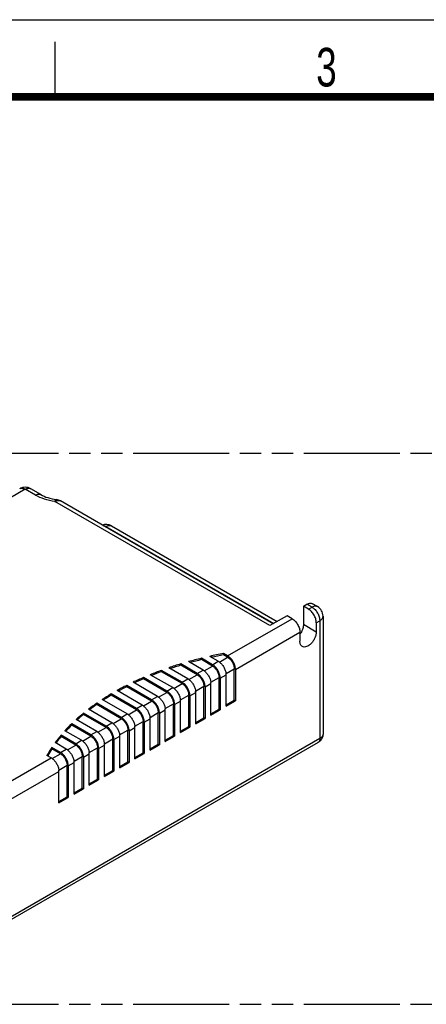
# Model space of a CAD drawing. Header units: millimetres. Extents: x 0 to 210, y 0 to 297.
# Tile 5 of 6: x 102 to 139, y 208 to 297. Entities that reach past the tile are written whole.
import ezdxf

# ---------------------------------------------------------------- set-up
doc = ezdxf.new("R2010")
doc.units = ezdxf.units.MM
doc.header["$LTSCALE"] = 19.36
doc.linetypes.add('PHANTOM', pattern=[0.8, 0.45, -0.05, 0.1, -0.05, 0.1, -0.05])
doc.layers.get('0').update_dxf_attribs({"linetype": 'CONTINUOUS'})
doc.layers.add('DEFAULT_3', color=7, linetype='PHANTOM')
doc.layers.add('Z_AXIS', color=7, linetype='CONTINUOUS')
doc.styles.add('TEXTSTYLE_2', font='txt', dxfattribs={"width": 0.75})

msp = doc.modelspace()

# ---------------------------------------------------------------- linework, layer by layer
at = {"color": 2, "linetype": 'Continuous'}
for p, q in [((0, 297), (210, 297)), ((105, 290), (105, 295))]:
    msp.add_line(p, q, dxfattribs=at)
at = {"color": 9, "linetype": 'Continuous'}
for p, q in [((102.283, 254.399), (98.377, 252.144)), ((103.203, 253.868), (102.283, 254.399)), ((102.783, 254.449), (102.783, 254.449)), ((124.487, 242.029), (104.974, 253.295)), ((105.112, 253.469), (105.112, 253.469)), ((109.541, 250.996), (109.602, 251.031)), ((109.602, 251.031), (124.84, 242.233)), ((128.305, 243.703), (127.845, 243.969)), ((127.987, 243.519), (128.305, 243.703)), ((120.651, 239.284), (126.502, 242.662)), ((127.527, 242.152), (128.694, 241.478)), ((128.694, 242.295), (129.012, 242.478)), ((129.012, 242.478), (129.012, 231.782)), ((121.358, 238.059), (127.209, 241.437)), ((119.272, 238.488), (119.802, 238.794)), ((119.901, 238.729), (120.651, 239.161)), ((117.893, 237.692), (118.423, 237.998)), ((118.522, 237.932), (119.272, 238.365)), ((120.502, 237.688), (121.252, 238.12)), ((115.764, 236.34), (116.514, 236.773)), ((116.514, 236.896), (117.044, 237.202)), ((117.143, 237.136), (117.893, 237.569)), ((118.6, 236.467), (119.13, 236.773)), ((119.123, 236.891), (119.873, 237.324)), ((119.979, 237.263), (120.509, 237.569)), ((114.385, 235.544), (115.135, 235.977)), ((115.135, 236.1), (115.666, 236.406)), ((117.221, 235.671), (117.751, 235.977)), ((117.744, 236.095), (118.494, 236.528)), ((113.007, 234.748), (113.756, 235.181)), ((113.756, 235.304), (114.287, 235.61)), ((114.986, 234.503), (115.736, 234.936)), ((115.842, 234.875), (116.373, 235.181)), ((116.365, 235.299), (117.115, 235.732)), ((111.628, 233.952), (112.377, 234.385)), ((112.377, 234.507), (112.908, 234.814)), ((113.608, 233.707), (114.357, 234.14)), ((114.463, 234.079), (114.994, 234.385)), ((109.62, 232.915), (110.15, 233.221)), ((110.249, 233.156), (110.999, 233.589)), ((110.999, 233.711), (111.529, 234.018)), ((112.229, 232.911), (112.979, 233.344)), ((113.085, 233.283), (113.615, 233.589)), ((108.241, 232.119), (108.771, 232.425)), ((108.87, 232.36), (109.62, 232.793)), ((110.85, 232.115), (111.6, 232.548)), ((111.706, 232.487), (112.236, 232.793)), ((129.012, 231.782), (95.99, 212.717)), ((106.862, 231.323), (107.392, 231.629)), ((107.491, 231.564), (108.241, 231.997)), ((109.471, 231.319), (110.221, 231.752)), ((110.327, 231.691), (110.857, 231.997)), ((105.483, 230.527), (106.014, 230.833)), ((106.112, 230.768), (106.862, 231.201)), ((108.092, 230.523), (108.842, 230.956)), ((108.948, 230.894), (109.478, 231.201)), ((98.642, 226.577), (104.635, 230.037)), ((104.733, 229.972), (105.483, 230.405)), ((106.19, 229.302), (106.721, 229.609)), ((106.713, 229.727), (107.463, 230.16)), ((107.569, 230.098), (108.099, 230.405)), ((99.349, 225.353), (105.342, 228.812)), ((105.334, 228.931), (106.084, 229.364))]:
    msp.add_line(p, q, dxfattribs=at)
at = {"color": 7, "linetype": 'Continuous'}
for p, q in [((103.703, 253.918), (102.783, 254.449)), ((124.78, 242.198), (105.474, 253.344)), ((110.102, 251.081), (125.133, 242.403)), ((127.527, 243.785), (127.845, 243.969)), ((128.805, 243.753), (128.345, 244.018)), ((127.987, 243.519), (127.527, 243.785)), ((127.527, 243.785), (127.527, 242.152)), ((126.042, 242.928), (124.487, 242.029)), ((126.502, 242.662), (126.042, 242.928)), ((128.694, 242.295), (128.694, 241.478)), ((129.305, 242.887), (129.305, 232.19)), ((127.209, 241.437), (127.209, 240.621)), ((120.651, 239.284), (120.27, 239.503)), ((120.651, 239.161), (120.27, 239.381)), ((117.893, 237.692), (116.392, 238.558)), ((118.423, 237.998), (117.097, 238.764)), ((119.272, 238.488), (118.264, 239.07)), ((119.272, 238.365), (118.264, 238.947)), ((119.802, 238.794), (119.019, 239.246)), ((116.514, 236.896), (114.645, 237.975)), ((116.514, 236.773), (114.645, 237.852)), ((117.044, 237.202), (115.303, 238.207)), ((117.893, 237.569), (116.392, 238.436)), ((121.252, 235.263), (121.252, 238.12)), ((121.358, 238.059), (121.358, 235.201)), ((114.287, 235.61), (112.065, 236.892)), ((115.135, 236.1), (113.014, 237.324)), ((115.135, 235.977), (113.014, 237.202)), ((115.666, 236.406), (113.628, 237.582)), ((119.13, 233.915), (119.13, 236.773)), ((119.873, 234.467), (119.873, 237.324)), ((119.979, 237.263), (119.979, 234.405)), ((120.509, 234.712), (120.509, 237.569)), ((112.377, 234.507), (110.081, 235.833)), ((112.908, 234.814), (110.612, 236.139)), ((113.756, 235.304), (111.493, 236.61)), ((113.756, 235.181), (111.493, 236.488)), ((117.751, 233.119), (117.751, 235.977)), ((118.494, 233.671), (118.494, 236.528)), ((118.6, 236.467), (118.6, 233.609)), ((110.999, 233.711), (108.777, 234.994)), ((111.529, 234.018), (109.266, 235.324)), ((112.377, 234.385), (110.081, 235.711)), ((115.736, 232.078), (115.736, 234.936)), ((116.373, 232.323), (116.373, 235.181)), ((117.115, 232.874), (117.115, 235.732)), ((117.221, 235.671), (117.221, 232.813)), ((120.509, 234.834), (121.252, 235.263)), ((120.509, 234.712), (121.358, 235.201)), ((121.358, 235.201), (121.252, 235.263)), ((109.62, 232.915), (107.582, 234.092)), ((110.15, 233.221), (108.029, 234.446)), ((110.999, 233.589), (108.777, 234.871)), ((114.357, 231.282), (114.357, 234.14)), ((114.463, 234.079), (114.463, 231.221)), ((114.994, 231.527), (114.994, 234.385)), ((115.842, 234.875), (115.842, 232.017)), ((119.13, 234.038), (119.873, 234.467)), ((119.13, 233.915), (119.979, 234.405)), ((119.979, 234.405), (119.873, 234.467)), ((108.771, 232.425), (106.902, 233.504)), ((109.62, 232.793), (107.582, 233.969)), ((112.979, 230.486), (112.979, 233.344)), ((113.085, 233.283), (113.085, 230.425)), ((113.615, 230.731), (113.615, 233.589)), ((117.751, 233.242), (118.494, 233.671)), ((117.751, 233.119), (118.6, 233.609)), ((118.6, 233.609), (118.494, 233.671)), ((107.392, 231.629), (105.892, 232.496)), ((108.241, 232.119), (106.5, 233.125)), ((108.241, 231.997), (106.5, 233.002)), ((111.6, 229.69), (111.6, 232.548)), ((111.706, 232.487), (111.706, 229.629)), ((112.236, 229.935), (112.236, 232.793)), ((116.373, 232.446), (117.115, 232.874)), ((116.373, 232.323), (117.221, 232.813)), ((117.221, 232.813), (117.115, 232.874)), ((128.857, 231.439), (95.835, 212.374)), ((106.014, 230.833), (105.005, 231.415)), ((106.862, 231.323), (105.536, 232.089)), ((106.862, 231.201), (105.536, 231.966)), ((110.221, 228.894), (110.221, 231.752)), ((110.327, 231.691), (110.327, 228.833)), ((110.857, 229.139), (110.857, 231.997)), ((114.994, 231.65), (115.736, 232.078)), ((114.994, 231.527), (115.842, 232.017)), ((115.842, 232.017), (115.736, 232.078)), ((105.483, 230.527), (104.7, 230.979)), ((105.483, 230.405), (104.7, 230.857)), ((108.842, 228.098), (108.842, 230.956)), ((108.948, 230.894), (108.948, 228.037)), ((109.478, 228.343), (109.478, 231.201)), ((112.236, 230.058), (112.979, 230.486)), ((113.085, 230.425), (112.979, 230.486)), ((113.615, 230.854), (114.357, 231.282)), ((113.615, 230.731), (114.463, 231.221)), ((114.463, 231.221), (114.357, 231.282)), ((104.635, 230.037), (104.254, 230.257)), ((106.721, 226.751), (106.721, 229.609)), ((107.463, 227.302), (107.463, 230.16)), ((107.569, 230.098), (107.569, 227.241)), ((108.099, 227.547), (108.099, 230.405)), ((110.857, 229.261), (111.6, 229.69)), ((110.857, 229.139), (111.706, 229.629)), ((111.706, 229.629), (111.6, 229.69)), ((112.236, 229.935), (113.085, 230.425)), ((105.342, 225.955), (105.342, 228.812)), ((106.084, 226.506), (106.084, 229.364)), ((106.19, 229.302), (106.19, 226.445)), ((109.478, 228.465), (110.221, 228.894)), ((109.478, 228.343), (110.327, 228.833)), ((110.327, 228.833), (110.221, 228.894)), ((108.099, 227.669), (108.842, 228.098)), ((108.099, 227.547), (108.948, 228.037)), ((108.948, 228.037), (108.842, 228.098)), ((106.721, 226.873), (107.463, 227.302)), ((106.721, 226.751), (107.569, 227.241)), ((107.569, 227.241), (107.463, 227.302)), ((105.342, 226.077), (106.084, 226.506)), ((105.342, 225.955), (106.19, 226.445)), ((106.19, 226.445), (106.084, 226.506))]:
    msp.add_line(p, q, dxfattribs=at)
at = {"color": 7, "linetype": 'Continuous', "const_width": 0.7}
msp.add_lwpolyline([(7, 290), (203, 290)], dxfattribs=at)
at = {"color": 7, "linetype": 'Continuous'}
for centre, radius, start, end in [((102.283, 253.583), 1, 60.00784, 119.99243), ((109.602, 250.215), 1, 60.00007, 109.62092), ((128.305, 242.887), 1, 0.00045, 60.00047), ((125.752, 242.319), 1.799, 324.1608, 328.77575), ((119.303, 237.932), 0.996, 56.14529, 59.95908), ((119.246, 237.845), 1.1, 53.82998, 56.17147), ((117.925, 237.136), 0.996, 56.14529, 59.95908), ((117.867, 237.049), 1.1, 53.82998, 56.17147), ((119.409, 237.562), 1.1, 3.82896, 6.17049), ((119.513, 237.569), 0.996, 0.04148, 3.85514), ((116.546, 236.34), 0.996, 56.14529, 59.95908), ((116.488, 236.253), 1.1, 53.82998, 56.17147), ((118.03, 236.766), 1.1, 3.82896, 6.17049), ((118.134, 236.772), 0.996, 0.04148, 3.85514), ((115.167, 235.544), 0.996, 56.14529, 59.95908), ((115.109, 235.457), 1.1, 53.82998, 56.17147), ((116.651, 235.97), 1.1, 3.82896, 6.17049), ((116.755, 235.976), 0.996, 0.04148, 3.85514), ((113.788, 234.748), 0.996, 56.14529, 59.95908), ((113.73, 234.661), 1.1, 53.82998, 56.17147), ((115.273, 235.174), 1.1, 3.82896, 6.17049), ((115.377, 235.18), 0.996, 0.04148, 3.85514), ((112.409, 233.951), 0.996, 56.14529, 59.95908), ((112.352, 233.865), 1.1, 53.82998, 56.17147), ((113.894, 234.378), 1.1, 3.82896, 6.17049), ((113.998, 234.384), 0.996, 0.04148, 3.85514), ((109.651, 232.359), 0.996, 56.14529, 59.95908), ((109.594, 232.272), 1.1, 53.82998, 56.17147), ((111.03, 233.155), 0.996, 56.14529, 59.95908), ((110.973, 233.069), 1.1, 53.82998, 56.17147), ((112.515, 233.582), 1.1, 3.82896, 6.17049), ((112.619, 233.588), 0.996, 0.04148, 3.85514), ((108.273, 231.563), 0.996, 56.14529, 59.95908), ((108.215, 231.476), 1.1, 53.82998, 56.17147), ((111.136, 232.786), 1.1, 3.82896, 6.17049), ((111.24, 232.792), 0.996, 0.04148, 3.85514), ((106.894, 230.767), 0.996, 56.14529, 59.95908), ((106.836, 230.68), 1.1, 53.82998, 56.17147), ((109.757, 231.99), 1.1, 3.82896, 6.17049), ((109.861, 231.996), 0.996, 0.04148, 3.85514), ((105.515, 229.971), 0.996, 56.14529, 59.95908), ((105.457, 229.884), 1.1, 53.82998, 56.17147), ((106.999, 230.397), 1.1, 3.82896, 6.17049), ((107.103, 230.404), 0.996, 0.04148, 3.85514), ((108.378, 231.193), 1.1, 3.82896, 6.17049), ((108.482, 231.2), 0.996, 0.04148, 3.85514), ((104.136, 229.175), 0.996, 56.14529, 59.95908), ((104.078, 229.088), 1.1, 53.82998, 56.17147), ((105.621, 229.601), 1.1, 3.82896, 6.17049), ((105.725, 229.608), 0.996, 0.04148, 3.85514), ((104.242, 228.805), 1.1, 3.82896, 6.17049), ((104.346, 228.812), 0.996, 0.04148, 3.85514)]:
    msp.add_arc(centre, radius, start, end, dxfattribs=at)
at = {"color": 9, "linetype": 'Continuous'}
for points, knots in [([(101.783, 254.449), (101.816, 254.468), (101.892, 254.495), (102.018, 254.498), (102.152, 254.466), (102.24, 254.424), (102.283, 254.399)], [0, 0, 0, 0, 0.217786, 0.45092, 0.710306, 1, 1, 1, 1]), ([(102.283, 254.399), (102.327, 254.424), (102.415, 254.466), (102.549, 254.498), (102.675, 254.495), (102.75, 254.468), (102.783, 254.449)], [0, 0, 0, 0, 0.289695, 0.549081, 0.782214, 1, 1, 1, 1]), ([(103.203, 253.868), (103.247, 253.894), (103.334, 253.935), (103.468, 253.968), (103.594, 253.964), (103.67, 253.937), (103.703, 253.918)], [0, 0, 0, 0, 0.2897, 0.549084, 0.782214, 1, 1, 1, 1]), ([(104.974, 253.295), (104.651, 253.34), (104.039, 253.475), (103.46, 253.72), (103.203, 253.868)], [0, 0, 0, 0, 0.523122, 1, 1, 1, 1]), ([(105.112, 253.469), (105.087, 253.472), (105.044, 253.431), (105.007, 253.368), (104.985, 253.321), (104.974, 253.295)], [0, 0, 0, 0, 0.335595, 0.625027, 1, 1, 1, 1]), ([(104.974, 253.295), (105.018, 253.32), (105.105, 253.362), (105.239, 253.394), (105.365, 253.391), (105.441, 253.363), (105.474, 253.344)], [0, 0, 0, 0, 0.2897, 0.549084, 0.782214, 1, 1, 1, 1]), ([(109.317, 251.126), (109.34, 251.125), (109.44, 251.11), (109.535, 251.07), (109.602, 251.031)], [0, 0, 0, 0, 0.229082, 1, 1, 1, 1]), ([(109.602, 251.031), (109.646, 251.056), (109.733, 251.098), (109.867, 251.13), (109.993, 251.127), (110.069, 251.1), (110.102, 251.081)], [0, 0, 0, 0, 0.2897, 0.549084, 0.782214, 1, 1, 1, 1]), ([(128.805, 243.753), (128.772, 243.772), (128.696, 243.799), (128.57, 243.802), (128.436, 243.77), (128.349, 243.728), (128.305, 243.703)], [0, 0, 0, 0, 0.217786, 0.450916, 0.7103, 1, 1, 1, 1]), ([(128.305, 243.703), (128.405, 243.645), (128.595, 243.485), (128.817, 243.182), (128.969, 242.839), (129.012, 242.594), (129.012, 242.478)], [0, 0, 0, 0, 0.237229, 0.499994, 0.762759, 1, 1, 1, 1]), ([(129.012, 242.478), (129.056, 242.504), (129.136, 242.559), (129.231, 242.659), (129.291, 242.769), (129.305, 242.849), (129.305, 242.887)], [0, 0, 0, 0, 0.289701, 0.549086, 0.782215, 1, 1, 1, 1]), ([(129.012, 231.782), (129.012, 231.744), (129.006, 231.672), (128.977, 231.573), (128.928, 231.492), (128.882, 231.453), (128.857, 231.439)], [0, 0, 0, 0, 0.2897, 0.549084, 0.782214, 1, 1, 1, 1]), ([(129.305, 232.19), (129.305, 232.152), (129.291, 232.073), (129.231, 231.962), (129.136, 231.862), (129.056, 231.808), (129.012, 231.782)], [0, 0, 0, 0, 0.217785, 0.450914, 0.710298, 1, 1, 1, 1])]:
    msp.add_open_spline(points, degree=3, knots=knots, dxfattribs=at)
at = {"color": 7, "linetype": 'Continuous'}
for points, knots in [([(103.703, 253.918), (103.901, 253.803), (104.362, 253.611), (104.848, 253.505), (105.112, 253.469)], [0, 0, 0, 0, 0.462214, 1, 1, 1, 1]), ([(127.845, 243.969), (127.889, 243.994), (127.977, 244.035), (128.111, 244.068), (128.237, 244.065), (128.312, 244.037), (128.345, 244.018)], [0, 0, 0, 0, 0.2897, 0.549084, 0.782214, 1, 1, 1, 1]), ([(128.694, 242.295), (128.694, 242.411), (128.65, 242.655), (128.499, 242.999), (128.277, 243.302), (128.087, 243.461), (127.987, 243.519)], [0, 0, 0, 0, 0.237238, 0.500001, 0.762763, 1, 1, 1, 1]), ([(126.502, 242.662), (126.602, 242.604), (126.792, 242.444), (127.014, 242.141), (127.166, 241.798), (127.209, 241.553), (127.209, 241.437)], [0, 0, 0, 0, 0.237237, 0.499999, 0.762762, 1, 1, 1, 1]), ([(127.527, 242.152), (127.527, 242.024), (127.477, 241.754), (127.363, 241.508), (127.29, 241.386)], [0, 0, 0, 0, 0.474517, 1, 1, 1, 1]), ([(128.694, 241.478), (128.694, 241.388), (128.669, 241.2), (128.575, 240.923), (128.431, 240.656), (128.247, 240.421), (128.039, 240.237), (127.823, 240.119), (127.611, 240.076), (127.479, 240.11), (127.426, 240.14)], [0, 0, 0, 0, 0.128829, 0.270565, 0.417884, 0.562385, 0.6962, 0.813593, 0.913065, 1, 1, 1, 1]), ([(127.426, 240.14), (127.392, 240.16), (127.327, 240.215), (127.258, 240.328), (127.217, 240.467), (127.209, 240.568), (127.209, 240.621)], [0, 0, 0, 0, 0.217784, 0.450914, 0.710299, 1, 1, 1, 1]), ([(119.979, 237.263), (119.979, 237.379), (119.935, 237.623), (119.784, 237.967), (119.562, 238.27), (119.372, 238.43), (119.272, 238.488)], [0, 0, 0, 0, 0.237238, 0.500001, 0.762763, 1, 1, 1, 1]), ([(119.895, 238.733), (119.976, 238.674), (120.128, 238.53), (120.311, 238.271), (120.443, 237.984), (120.492, 237.78), (120.503, 237.68)], [0, 0, 0, 0, 0.24118, 0.499999, 0.758819, 1, 1, 1, 1]), ([(121.358, 238.059), (121.358, 238.175), (121.314, 238.42), (121.163, 238.763), (120.941, 239.066), (120.751, 239.226), (120.651, 239.284)], [0, 0, 0, 0, 0.237238, 0.500001, 0.762763, 1, 1, 1, 1]), ([(120.651, 239.161), (120.736, 239.112), (120.897, 238.976), (121.086, 238.719), (121.215, 238.427), (121.252, 238.219), (121.252, 238.12)], [0, 0, 0, 0, 0.237237, 0.499999, 0.762762, 1, 1, 1, 1]), ([(118.6, 236.467), (118.6, 236.583), (118.557, 236.827), (118.405, 237.171), (118.183, 237.474), (117.993, 237.634), (117.893, 237.692)], [0, 0, 0, 0, 0.237238, 0.500001, 0.762763, 1, 1, 1, 1]), ([(118.516, 237.937), (118.597, 237.878), (118.749, 237.734), (118.932, 237.475), (119.064, 237.188), (119.113, 236.984), (119.124, 236.884)], [0, 0, 0, 0, 0.24118, 0.499999, 0.758819, 1, 1, 1, 1]), ([(119.272, 238.365), (119.357, 238.316), (119.519, 238.18), (119.707, 237.923), (119.836, 237.631), (119.873, 237.423), (119.873, 237.324)], [0, 0, 0, 0, 0.237237, 0.499999, 0.762762, 1, 1, 1, 1]), ([(117.221, 235.671), (117.221, 235.787), (117.178, 236.031), (117.026, 236.375), (116.804, 236.678), (116.614, 236.838), (116.514, 236.896)], [0, 0, 0, 0, 0.237238, 0.500001, 0.762763, 1, 1, 1, 1]), ([(116.514, 236.773), (116.599, 236.724), (116.761, 236.588), (116.949, 236.331), (117.078, 236.039), (117.115, 235.831), (117.115, 235.732)], [0, 0, 0, 0, 0.237237, 0.499999, 0.762762, 1, 1, 1, 1]), ([(117.137, 237.141), (117.218, 237.082), (117.37, 236.938), (117.553, 236.679), (117.686, 236.391), (117.735, 236.188), (117.745, 236.088)], [0, 0, 0, 0, 0.24118, 0.499999, 0.758819, 1, 1, 1, 1]), ([(117.893, 237.569), (117.978, 237.52), (118.14, 237.384), (118.328, 237.127), (118.457, 236.835), (118.494, 236.627), (118.494, 236.528)], [0, 0, 0, 0, 0.237237, 0.499999, 0.762762, 1, 1, 1, 1]), ([(115.842, 234.875), (115.842, 234.991), (115.799, 235.235), (115.647, 235.579), (115.426, 235.882), (115.236, 236.042), (115.135, 236.1)], [0, 0, 0, 0, 0.237238, 0.500001, 0.762763, 1, 1, 1, 1]), ([(115.135, 235.977), (115.221, 235.928), (115.382, 235.792), (115.57, 235.534), (115.699, 235.242), (115.736, 235.035), (115.736, 234.936)], [0, 0, 0, 0, 0.237237, 0.499999, 0.762762, 1, 1, 1, 1]), ([(115.759, 236.345), (115.839, 236.286), (115.991, 236.142), (116.174, 235.883), (116.307, 235.595), (116.356, 235.392), (116.366, 235.292)], [0, 0, 0, 0, 0.24118, 0.499999, 0.758819, 1, 1, 1, 1]), ([(114.463, 234.079), (114.463, 234.195), (114.42, 234.439), (114.268, 234.783), (114.047, 235.086), (113.857, 235.246), (113.756, 235.304)], [0, 0, 0, 0, 0.237238, 0.500001, 0.762763, 1, 1, 1, 1]), ([(113.756, 235.181), (113.842, 235.132), (114.003, 234.996), (114.192, 234.738), (114.32, 234.446), (114.357, 234.239), (114.357, 234.14)], [0, 0, 0, 0, 0.237237, 0.499999, 0.762762, 1, 1, 1, 1]), ([(114.38, 235.549), (114.461, 235.49), (114.613, 235.345), (114.795, 235.087), (114.928, 234.799), (114.977, 234.596), (114.988, 234.496)], [0, 0, 0, 0, 0.24118, 0.499999, 0.758819, 1, 1, 1, 1]), ([(113.085, 233.283), (113.085, 233.399), (113.041, 233.643), (112.89, 233.987), (112.668, 234.29), (112.478, 234.45), (112.377, 234.507)], [0, 0, 0, 0, 0.237238, 0.500001, 0.762763, 1, 1, 1, 1]), ([(112.377, 234.385), (112.463, 234.336), (112.624, 234.2), (112.813, 233.942), (112.942, 233.65), (112.979, 233.442), (112.979, 233.344)], [0, 0, 0, 0, 0.237237, 0.499999, 0.762762, 1, 1, 1, 1]), ([(113.001, 234.753), (113.082, 234.694), (113.234, 234.549), (113.416, 234.291), (113.549, 234.003), (113.598, 233.799), (113.609, 233.7)], [0, 0, 0, 0, 0.24118, 0.499999, 0.758819, 1, 1, 1, 1]), ([(110.243, 233.161), (110.324, 233.102), (110.476, 232.957), (110.659, 232.699), (110.791, 232.411), (110.84, 232.207), (110.851, 232.108)], [0, 0, 0, 0, 0.24118, 0.499999, 0.758819, 1, 1, 1, 1]), ([(111.706, 232.487), (111.706, 232.603), (111.662, 232.847), (111.511, 233.191), (111.289, 233.494), (111.099, 233.653), (110.999, 233.711)], [0, 0, 0, 0, 0.237238, 0.500001, 0.762763, 1, 1, 1, 1]), ([(110.999, 233.589), (111.084, 233.54), (111.245, 233.404), (111.434, 233.146), (111.563, 232.854), (111.6, 232.646), (111.6, 232.548)], [0, 0, 0, 0, 0.237237, 0.499999, 0.762762, 1, 1, 1, 1]), ([(111.622, 233.957), (111.703, 233.898), (111.855, 233.753), (112.037, 233.495), (112.17, 233.207), (112.219, 233.003), (112.23, 232.904)], [0, 0, 0, 0, 0.24118, 0.499999, 0.758819, 1, 1, 1, 1]), ([(108.864, 232.365), (108.945, 232.305), (109.097, 232.161), (109.28, 231.903), (109.412, 231.615), (109.461, 231.411), (109.472, 231.312)], [0, 0, 0, 0, 0.24118, 0.499999, 0.758819, 1, 1, 1, 1]), ([(110.327, 231.691), (110.327, 231.806), (110.283, 232.051), (110.132, 232.394), (109.91, 232.697), (109.72, 232.857), (109.62, 232.915)], [0, 0, 0, 0, 0.237238, 0.500001, 0.762763, 1, 1, 1, 1]), ([(109.62, 232.793), (109.705, 232.744), (109.867, 232.608), (110.055, 232.35), (110.184, 232.058), (110.221, 231.85), (110.221, 231.752)], [0, 0, 0, 0, 0.237237, 0.499999, 0.762762, 1, 1, 1, 1]), ([(107.485, 231.568), (107.566, 231.509), (107.718, 231.365), (107.901, 231.106), (108.034, 230.819), (108.083, 230.615), (108.093, 230.516)], [0, 0, 0, 0, 0.24118, 0.499999, 0.758819, 1, 1, 1, 1]), ([(108.948, 230.894), (108.948, 231.01), (108.905, 231.255), (108.753, 231.598), (108.531, 231.901), (108.341, 232.061), (108.241, 232.119)], [0, 0, 0, 0, 0.237238, 0.500001, 0.762763, 1, 1, 1, 1]), ([(108.241, 231.997), (108.326, 231.947), (108.488, 231.812), (108.676, 231.554), (108.805, 231.262), (108.842, 231.054), (108.842, 230.956)], [0, 0, 0, 0, 0.237237, 0.499999, 0.762762, 1, 1, 1, 1]), ([(129.305, 232.19), (129.305, 232.114), (129.284, 231.961), (129.191, 231.749), (129.046, 231.569), (128.923, 231.477), (128.857, 231.439)], [0, 0, 0, 0, 0.250476, 0.500705, 0.750471, 1, 1, 1, 1]), ([(106.19, 229.302), (106.19, 229.418), (106.147, 229.663), (105.995, 230.006), (105.774, 230.309), (105.584, 230.469), (105.483, 230.527)], [0, 0, 0, 0, 0.237238, 0.500001, 0.762763, 1, 1, 1, 1]), ([(106.107, 230.772), (106.187, 230.713), (106.339, 230.569), (106.522, 230.31), (106.655, 230.023), (106.704, 229.819), (106.714, 229.72)], [0, 0, 0, 0, 0.24118, 0.499999, 0.758819, 1, 1, 1, 1]), ([(107.569, 230.098), (107.569, 230.214), (107.526, 230.459), (107.374, 230.802), (107.152, 231.105), (106.962, 231.265), (106.862, 231.323)], [0, 0, 0, 0, 0.237238, 0.500001, 0.762763, 1, 1, 1, 1]), ([(106.862, 231.201), (106.947, 231.151), (107.109, 231.016), (107.297, 230.758), (107.426, 230.466), (107.463, 230.258), (107.463, 230.16)], [0, 0, 0, 0, 0.237237, 0.499999, 0.762762, 1, 1, 1, 1]), ([(104.728, 229.976), (104.809, 229.917), (104.961, 229.773), (105.143, 229.514), (105.276, 229.227), (105.325, 229.023), (105.336, 228.923)], [0, 0, 0, 0, 0.24118, 0.499999, 0.758819, 1, 1, 1, 1]), ([(105.483, 230.405), (105.569, 230.355), (105.73, 230.219), (105.918, 229.962), (106.047, 229.67), (106.084, 229.462), (106.084, 229.364)], [0, 0, 0, 0, 0.237237, 0.499999, 0.762762, 1, 1, 1, 1])]:
    msp.add_open_spline(points, degree=3, knots=knots, dxfattribs=at)
msp.add_open_spline([(105.474, 253.344), (105.364, 253.408), (105.238, 253.451), (105.112, 253.469)], degree=3, dxfattribs=at)
at = {"layer": 'DEFAULT_3', "color": 91, "linetype": 'PHANTOM', "true_color": 0x80ff80}
for p, q in [((50.129, 257.68), (150.129, 257.68)), ((50.129, 207.68), (150.129, 207.68))]:
    msp.add_line(p, q, dxfattribs=at)
at = {"layer": 'Z_AXIS', "color": 7, "linetype": 'Continuous'}
for p, q in [((120.27, 239.503), (120.27, 239.381)), ((116.392, 238.558), (116.392, 238.436)), ((118.264, 239.07), (118.264, 238.947)), ((114.645, 237.975), (114.645, 237.852)), ((113.014, 237.324), (113.014, 237.202)), ((110.081, 235.833), (110.081, 235.711)), ((111.493, 236.61), (111.493, 236.488)), ((108.777, 234.994), (108.777, 234.871)), ((107.582, 234.092), (107.582, 233.969)), ((105.989, 232.479), (105.965, 232.453)), ((106.5, 233.125), (106.5, 233.002)), ((105.09, 231.406), (105.069, 231.379)), ((105.536, 232.089), (105.536, 231.966)), ((104.7, 230.979), (104.7, 230.857)), ((104.324, 230.256), (104.307, 230.226))]:
    msp.add_line(p, q, dxfattribs=at)
for centre, radius, start, end in [((127.419, 201.531), 38.639, 100.66127, 102.55617), ((127.432, 201.338), 38.711, 100.66193, 102.32056), ((126.14, 206.423), 33.581, 106.87397, 108.82681), ((126.875, 203.879), 36.229, 103.75108, 105.65879), ((126.895, 203.677), 36.311, 103.75188, 105.42075), ((125.217, 209.056), 30.79, 110.08198, 112.11107), ((125.249, 208.849), 30.881, 110.0831, 111.85642), ((126.166, 206.217), 33.669, 106.87492, 108.5824), ((124.122, 211.687), 27.941, 113.42609, 115.56365), ((124.159, 211.48), 28.032, 113.42741, 115.2947), ((121.502, 216.63), 22.342, 120.74222, 123.20744), ((122.874, 214.235), 25.104, 116.9598, 119.2411), ((122.916, 214.032), 25.194, 116.96134, 118.95337), ((120.039, 218.816), 19.712, 124.84111, 127.53717), ((121.547, 216.433), 22.43, 120.74402, 122.89578), ((118.523, 220.742), 17.26, 129.33583, 132.31823), ((120.086, 218.626), 19.794, 124.84322, 127.19554), ((118.571, 220.561), 17.336, 129.33829, 131.93945), ((117, 222.372), 15.03, 134.32019, 137.65458), ((117.064, 222.185), 15.12, 134.32387, 137.09249), ((115.524, 223.68), 13.056, 139.90465, 143.66748), ((115.584, 223.507), 13.135, 139.9088, 143.03314), ((114.154, 224.655), 11.374, 146.21645, 150.49343), ((114.208, 224.497), 11.44, 146.22096, 149.77277)]:
    msp.add_arc(centre, radius, start, end, dxfattribs=at)

# ---------------------------------------------------------------- texts
at = {"color": 5, "linetype": 'Continuous', "style": 'TEXTSTYLE_2', "width": 0.714286}
msp.add_text('3', height=3.5, dxfattribs=at).set_placement((128.684, 290.943))

doc.saveas('drawing.dxf')
